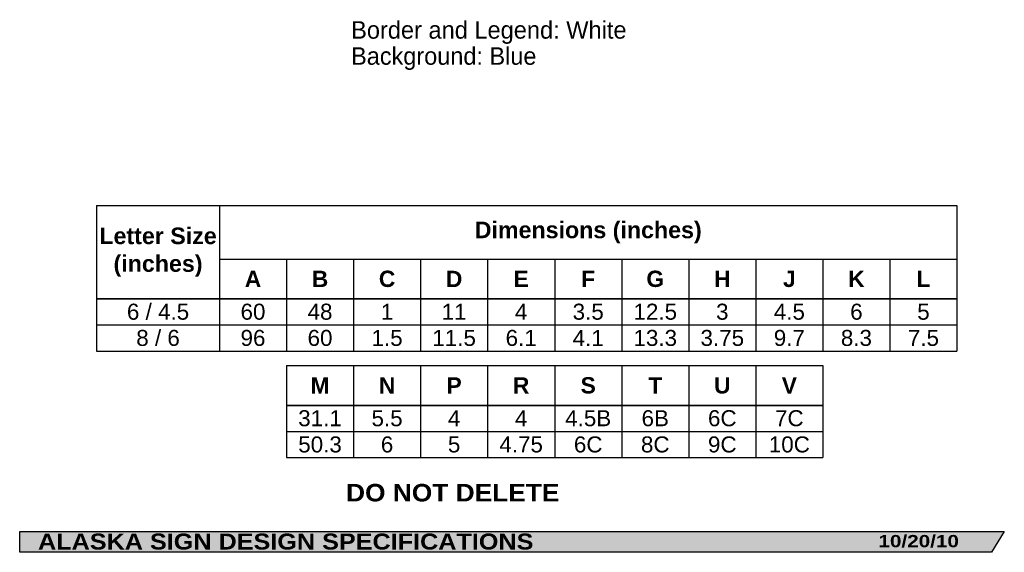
# Model space of a CAD drawing. Header units: feet. Extents: x 15 to 184, y 1 to 247.
import ezdxf
from ezdxf.enums import TextEntityAlignment as Align

# ---------------------------------------------------------------- set-up
doc = ezdxf.new("R2010")
doc.units = ezdxf.units.FT
doc.header["$MEASUREMENT"] = 0
doc.layers.add('Sign', color=7, linetype='Continuous')
doc.styles.add('ARIAL', font='arial.ttf')
doc.styles.add('ARIAL B', font='arialbd.ttf')
doc.styles.add('ARIAL BLACK B', font='ariblk.ttf')
doc.styles.add('ARIAL BLACK BI', font='ariblk.ttf')

# ---------------------------------------------------------------- blocks, each defined once
blk = doc.blocks.new('*T2')
at = {"color": 0, "linetype": 'ByBlock', "lineweight": -2, "transparency": 16777216}
for p, q in [((0, 0), (147.5705981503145, 0)), ((0, 0), (0, -24.96818931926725)), ((21.07059815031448, 0), (21.07059815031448, -24.96818931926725)), ((147.5705981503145, 0), (147.5705981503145, -24.96818931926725)), ((21.07059815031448, -9.179909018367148), (147.5705981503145, -9.179909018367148)), ((32.57059815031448, -9.179909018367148), (32.57059815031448, -24.96818931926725)), ((44.07059815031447, -9.179909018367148), (44.07059815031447, -24.96818931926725)), ((55.57059815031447, -9.179909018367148), (55.57059815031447, -24.96818931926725)), ((67.07059815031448, -9.179909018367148), (67.07059815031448, -24.96818931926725)), ((78.57059815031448, -9.179909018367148), (78.57059815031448, -24.96818931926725)), ((90.07059815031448, -9.179909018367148), (90.07059815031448, -24.96818931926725)), ((101.5705981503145, -9.179909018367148), (101.5705981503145, -24.96818931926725)), ((113.0705981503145, -9.179909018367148), (113.0705981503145, -24.96818931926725)), ((124.5705981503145, -9.179909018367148), (124.5705981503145, -24.96818931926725)), ((136.0705981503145, -9.179909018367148), (136.0705981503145, -24.96818931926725)), ((0, -15.96818931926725), (147.5705981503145, -15.96818931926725)), ((0, -20.46818931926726), (147.5705981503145, -20.46818931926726)), ((0, -24.96818931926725), (147.5705981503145, -24.96818931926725))]:
    blk.add_line(p, q, dxfattribs=at)
at = {"color": 18, "transparency": 16777216, "attachment_point": 5}
for s, insert, char_height, width, style in [('Dimensions (inches)', (84.3205981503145, -4.589954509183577), 2.85, 126.38, 'ARIAL B'), ('Letter Size (inches)', (10.53529907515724, -7.984094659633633), 2.85, 20.95059815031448, 'ARIAL B'), ('A', (26.82059815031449, -12.5740491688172), 2.799999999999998, 11.38, 'ARIAL B'), ('B', (38.32059815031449, -12.5740491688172), 2.799999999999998, 11.38, 'ARIAL B'), ('C', (49.82059815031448, -12.5740491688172), 2.799999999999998, 11.38, 'ARIAL B'), ('D', (61.32059815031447, -12.5740491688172), 2.799999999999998, 11.38, 'ARIAL B'), ('E', (72.82059815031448, -12.5740491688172), 2.799999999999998, 11.38, 'ARIAL B'), ('F', (84.3205981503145, -12.5740491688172), 2.799999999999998, 11.38, 'ARIAL B'), ('G', (95.82059815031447, -12.5740491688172), 2.799999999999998, 11.38, 'ARIAL B'), ('H', (107.3205981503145, -12.5740491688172), 2.799999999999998, 11.38, 'ARIAL B'), ('J', (118.8205981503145, -12.5740491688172), 2.799999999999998, 11.38, 'ARIAL B'), ('K', (130.3205981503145, -12.5740491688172), 2.799999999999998, 11.38, 'ARIAL B'), ('L', (141.8205981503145, -12.5740491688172), 2.799999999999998, 11.38, 'ARIAL B'), ('6 / 4.5', (10.53529907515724, -18.21818931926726), 2.75, 20.95059815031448, 'ARIAL'), ('60', (26.82059815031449, -18.21818931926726), 2.75, 11.38, 'ARIAL'), ('48', (38.32059815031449, -18.21818931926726), 2.75, 11.38, 'ARIAL'), ('1', (49.82059815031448, -18.21818931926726), 2.75, 11.38, 'ARIAL'), ('11', (61.32059815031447, -18.21818931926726), 2.75, 11.38, 'ARIAL'), ('4', (72.82059815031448, -18.21818931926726), 2.75, 11.38, 'ARIAL'), ('3.5', (84.3205981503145, -18.21818931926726), 2.75, 11.38, 'ARIAL'), ('12.5', (95.82059815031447, -18.21818931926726), 2.75, 11.38, 'ARIAL'), ('3', (107.3205981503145, -18.21818931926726), 2.75, 11.38, 'ARIAL'), ('4.5', (118.8205981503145, -18.21818931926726), 2.75, 11.38, 'ARIAL'), ('6', (130.3205981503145, -18.21818931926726), 2.75, 11.38, 'ARIAL'), ('5', (141.8205981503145, -18.21818931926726), 2.75, 11.38, 'ARIAL'), ('8 / 6', (10.53529907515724, -22.71818931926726), 2.75, 20.95059815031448, 'ARIAL'), ('96', (26.82059815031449, -22.71818931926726), 2.75, 11.38, 'ARIAL'), ('60', (38.32059815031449, -22.71818931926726), 2.75, 11.38, 'ARIAL'), ('1.5', (49.82059815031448, -22.71818931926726), 2.75, 11.38, 'ARIAL'), ('11.5', (61.32059815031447, -22.71818931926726), 2.75, 11.38, 'ARIAL'), ('6.1', (72.82059815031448, -22.71818931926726), 2.75, 11.38, 'ARIAL'), ('4.1', (84.3205981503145, -22.71818931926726), 2.75, 11.38, 'ARIAL'), ('13.3', (95.82059815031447, -22.71818931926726), 2.75, 11.38, 'ARIAL'), ('3.75', (107.3205981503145, -22.71818931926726), 2.75, 11.38, 'ARIAL'), ('9.7', (118.8205981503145, -22.71818931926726), 2.75, 11.38, 'ARIAL'), ('8.3', (130.3205981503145, -22.71818931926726), 2.75, 11.38, 'ARIAL'), ('7.5', (141.8205981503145, -22.71818931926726), 2.75, 11.38, 'ARIAL')]:
    blk.add_mtext(s, dxfattribs=dict(at, insert=insert, char_height=char_height, width=width, style=style))
blk = doc.blocks.new('*T4')
at = {"color": 0, "linetype": 'ByBlock', "lineweight": -2, "transparency": 16777216}
for p, q in [((0, 0), (92, 0)), ((0, 0), (0, -15.7882803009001)), ((11.5, 0), (11.5, -15.7882803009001)), ((23, 0), (23, -15.7882803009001)), ((34.5, 0), (34.5, -15.7882803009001)), ((46, 0), (46, -15.7882803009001)), ((57.5, 0), (57.5, -15.7882803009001)), ((69, 0), (69, -15.7882803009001)), ((80.5, 0), (80.5, -15.7882803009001)), ((92, 0), (92, -15.7882803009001)), ((0, -6.788280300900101), (92, -6.788280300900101)), ((0, -11.2882803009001), (92, -11.2882803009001)), ((0, -15.7882803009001), (92, -15.7882803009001))]:
    blk.add_line(p, q, dxfattribs=at)
at = {"color": 18, "transparency": 16777216, "width": 11.38, "attachment_point": 5}
for s, insert, char_height, style in [('M', (5.75, -3.394140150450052), 2.799999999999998, 'ARIAL B'), ('N', (17.25, -3.394140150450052), 2.799999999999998, 'ARIAL B'), ('P', (28.75, -3.394140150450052), 2.799999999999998, 'ARIAL B'), ('R', (40.25, -3.394140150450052), 2.799999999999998, 'ARIAL B'), ('S', (51.75, -3.394140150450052), 2.799999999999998, 'ARIAL B'), ('T', (63.25, -3.394140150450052), 2.799999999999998, 'ARIAL B'), ('U', (74.75, -3.394140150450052), 2.799999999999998, 'ARIAL B'), ('V', (86.25, -3.394140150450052), 2.799999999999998, 'ARIAL B'), ('31.1', (5.75, -9.038280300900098), 2.75, 'ARIAL'), ('5.5', (17.25, -9.038280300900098), 2.75, 'ARIAL'), ('4', (28.75, -9.038280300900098), 2.75, 'ARIAL'), ('4', (40.25, -9.038280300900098), 2.75, 'ARIAL'), ('4.5B', (51.75, -9.038280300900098), 2.75, 'ARIAL'), ('6B', (63.25, -9.038280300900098), 2.75, 'ARIAL'), ('6C', (74.75, -9.038280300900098), 2.75, 'ARIAL'), ('7C', (86.25, -9.038280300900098), 2.75, 'ARIAL'), ('50.3', (5.75, -13.5382803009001), 2.75, 'ARIAL'), ('6', (17.25, -13.5382803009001), 2.75, 'ARIAL'), ('5', (28.75, -13.5382803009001), 2.75, 'ARIAL'), ('4.75', (40.25, -13.5382803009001), 2.75, 'ARIAL'), ('6C', (51.75, -13.5382803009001), 2.75, 'ARIAL'), ('8C', (63.25, -13.5382803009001), 2.75, 'ARIAL'), ('9C', (74.75, -13.5382803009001), 2.75, 'ARIAL'), ('10C', (86.25, -13.5382803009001), 2.75, 'ARIAL')]:
    blk.add_mtext(s, dxfattribs=dict(at, insert=insert, char_height=char_height, style=style))

msp = doc.modelspace()

# ---------------------------------------------------------------- hatches: boundary and pattern name
at = {"layer": 'Sign', "true_color": 0x000000}
msp.add_hatch(color=18, dxfattribs=at).paths.add_polyline_path([(14.79874674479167, 4.267471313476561), (183.6839090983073, 4.267471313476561), (181.5001271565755, 0.6686299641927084), (14.80433654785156, 0.6686299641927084)], flags=0)

# ---------------------------------------------------------------- linework, layer by layer
for p, q in [((27.99379812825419, 60.16717939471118), (175.5643962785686, 60.16717939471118)), ((27.99379812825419, 44.2319340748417), (175.5643962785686, 44.2319340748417)), ((27.99379812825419, 44.17379535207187), (175.5643962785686, 44.17379535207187)), ((60.56125674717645, 25.95009919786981), (152.5612567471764, 25.95009919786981)), ((60.56125674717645, 25.89196047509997), (152.5612567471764, 25.89196047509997))]:
    msp.add_line(p, q)
at = {"layer": 'Sign', "color": 250, "lineweight": -3, "true_color": 0x1f1a17}
msp.add_lwpolyline([(14.79874674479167, 4.267471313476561), (183.6839090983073, 4.267471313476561), (181.5001271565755, 0.6686299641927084), (14.80433654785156, 0.6686299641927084)], close=True, dxfattribs=at)

# ---------------------------------------------------------------- block references
for name, p in [('*T2', (27.99379812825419, 60.16717939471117)), ('*T4', (60.56125674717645, 32.70543549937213))]:
    msp.add_blockref(name, p)

# ---------------------------------------------------------------- texts
at = {"layer": 'Sign', "color": 18, "true_color": 0x000000, "style": 'ARIAL'}
for s, width, p, p2 in [('Border and Legend: White', 0.9656413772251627, (71.64454724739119, 88.83129378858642), (118.8904947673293, 88.83129378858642)), ('Background: Blue', 0.96094062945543, (71.64454724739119, 84.35129378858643), (103.436212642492, 84.35129378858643))]:
    msp.add_text(s, height=3, dxfattribs=dict(at, width=width)).set_placement(p, p2, align=Align.FIT)
at = {"layer": 'Sign', "color": 7, "true_color": 0xffffff, "style": 'ARIAL BLACK B', "width": 0.9705378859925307}
msp.add_text('DO NOT DELETE', height=3, dxfattribs=at).set_placement((70.77507273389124, 9.40825918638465), (107.3807694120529, 9.40825918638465), align=Align.FIT)
at = {"layer": 'Sign', "color": 7, "true_color": 0xffffff, "style": 'ARIAL BLACK BI'}
for s, height, p, p2 in [('ALASKA SIGN DESIGN SPECIFICATIONS', 2.740713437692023, (17.94128926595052, 1.148566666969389), (102.9146229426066, 1.148566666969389)), ('10/20/10', 2.110452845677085, (162.0955081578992, 1.533521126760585), (175.8955088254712, 1.533521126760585))]:
    msp.add_text(s, height=height, dxfattribs=at).set_placement(p, p2, align=Align.ALIGNED)

doc.saveas('drawing.dxf')
